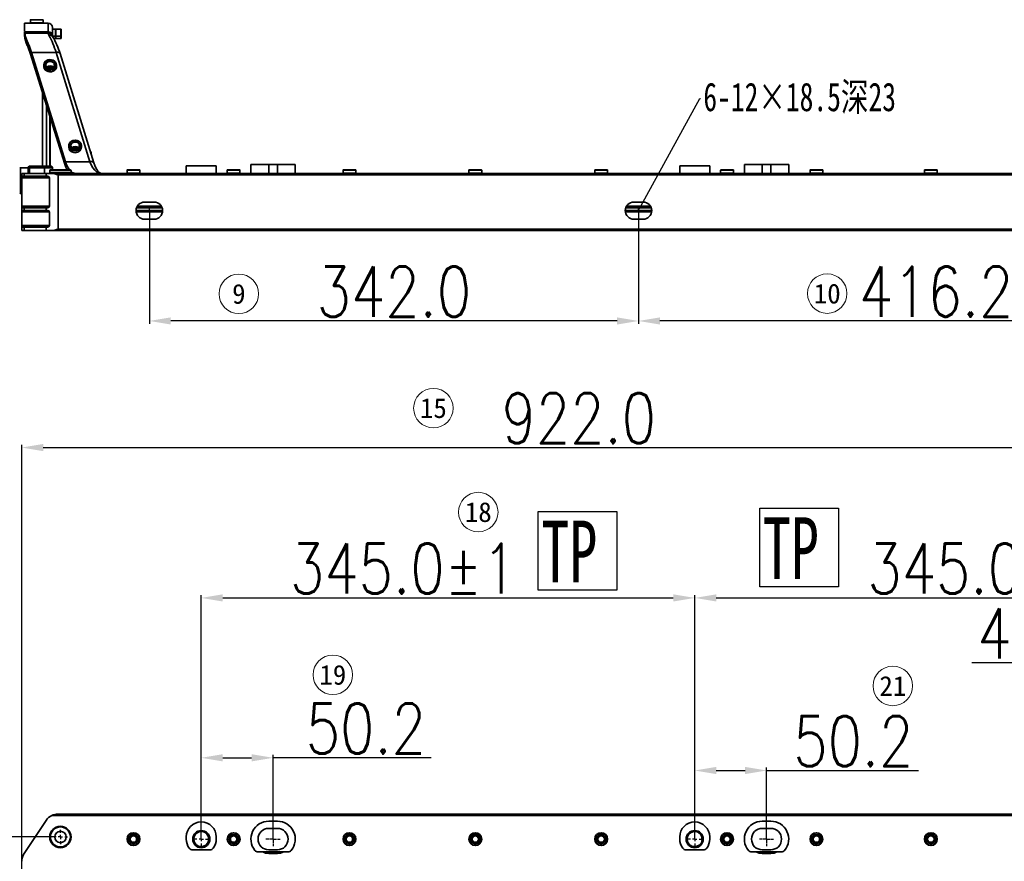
# Model space of a CAD drawing. Header units: millimetres. Extents: x 16386 to 23226, y -7201 to -2390.
# Tile 11 of 94: x 17829 to 18518, y -4583 to -3994. Entities that reach past the tile are written whole.
import ezdxf
from ezdxf import colors
from ezdxf.entities.mleader import LeaderData, LeaderLine
from ezdxf.enums import TextEntityAlignment as Align
from ezdxf.math import Vec2, Vec3

# ---------------------------------------------------------------- set-up
doc = ezdxf.new("R2010")
doc.units = ezdxf.units.MM
doc.header["$PDMODE"] = 3
doc.header["$PDSIZE"] = 8
doc.linetypes.add('CENTERX2', pattern=[20.32, 12.7, -2.54, 2.54, -2.54])
doc.layers.get('Defpoints').update_dxf_attribs({"linetype": 'CONTINUOUS'})
doc.layers.add('7标注层', color=4, linetype='CONTINUOUS')
doc.layers.add('中心线层', color=1, linetype='CENTERX2')
for name, color, linetype, lineweight in [('from', 2, 'CONTINUOUS', 50), ('单行文本', 7, 'CONTINUOUS', 5), ('细实线', 3, 'CONTINUOUS', 13), ('轮廓实线层', 7, 'CONTINUOUS', 35)]:
    doc.layers.add(name, color=color, linetype=linetype, lineweight=lineweight)
doc.styles.get("Standard").update_dxf_attribs({"font": 'isocp.shx', "width": 0.707, "bigfont": 'hztxt.shx'})
doc.styles.add('TH_GBDIM', font='romans.shx', dxfattribs={"width": 0.8, "bigfont": 'gbcbig.shx'})
doc.styles.add('文字', font='simhei.ttf')
doc.styles.add('标准', font='仿宋GB2312_0.shx', dxfattribs={"width": 0.667})
doc.dimstyles.new('TH_GBDIM', dxfattribs={"dimtxt": 35, "dimasz": 15, "dimexe": 2, "dimexo": 0, "dimgap": 3, "dimtad": 1, "dimdec": 1, "dimzin": 0, "dimdsep": 46, "dimtxsty": 'TH_GBDIM', "dimcen": 2.5, "dimclrd": 130, "dimclre": 130, "dimclrt": 3, "dimadec": 1, "dimazin": 0, "dimtfac": 0.714286, "dimtdec": 1, "dimtmove": 0, "dimatfit": 3, "dimfxl": 1, "dimtzin": 0, "dimlwd": -1, "dimlwe": -1, "dimarcsym": 0})

# ---------------------------------------------------------------- blocks, each defined once
blk = doc.blocks.new('*D274')
at = {"layer": '7标注层', "color": 130, "ltscale": 5, "transparency": 16777216}
for p, q in [((17956.35, -4567.49), (17956.35, -4508.63)), ((18006.55, -4567.49), (18006.55, -4508.63)), ((17971.35, -4510.63), (17991.55, -4510.63)), ((18117.12, -4510.63), (18006.55, -4510.63))]:
    blk.add_line(p, q, dxfattribs=at)
for points in [[(17971.35, -4508.13), (17971.35, -4513.13), (17956.35, -4510.63)], [(17991.55, -4508.13), (17991.55, -4513.13), (18006.55, -4510.63)]]:
    blk.add_solid(points, dxfattribs=at)
at = {"layer": 'Defpoints', "color": 0, "ltscale": 5, "transparency": 16777216}
for p in [(18006.55, -4510.63), (17956.35, -4567.49), (18006.55, -4567.49)]:
    blk.add_point(p, dxfattribs=at)
at = {"layer": '7标注层', "color": 3, "ltscale": 5, "transparency": 16777216, "insert": (18071.45, -4490.13), "char_height": 35, "attachment_point": 5, "style": 'TH_GBDIM'}
blk.add_mtext('50.2', dxfattribs=at)
blk = doc.blocks.new('*D275')
at = {"layer": '7标注层', "color": 130, "ltscale": 5, "transparency": 16777216}
for p, q in [((17956.35, -4567.49), (17956.35, -4396.82)), ((17971.35, -4398.82), (18286.35, -4398.82)), ((18301.35, -4567.49), (18301.35, -4396.82))]:
    blk.add_line(p, q, dxfattribs=at)
for points in [[(17971.35, -4396.32), (17971.35, -4401.32), (17956.35, -4398.82)], [(18286.35, -4396.32), (18286.35, -4401.32), (18301.35, -4398.82)]]:
    blk.add_solid(points, dxfattribs=at)
at = {"layer": 'Defpoints', "color": 0, "ltscale": 5, "transparency": 16777216}
for p in [(18301.35, -4398.82), (17956.35, -4567.49), (18301.35, -4567.49)]:
    blk.add_point(p, dxfattribs=at)
at = {"layer": '7标注层', "color": 3, "ltscale": 5, "transparency": 16777216, "insert": (18097.63, -4378.32), "char_height": 35, "attachment_point": 5, "style": 'TH_GBDIM'}
blk.add_mtext('345.0±1', dxfattribs=at)
blk = doc.blocks.new('*D276')
at = {"layer": '7标注层', "color": 130, "ltscale": 5, "transparency": 16777216}
for p, q in [((18301.35, -4567.49), (18301.35, -4517.51)), ((18316.35, -4519.51), (18336.55, -4519.51)), ((18351.55, -4567.49), (18351.55, -4517.51)), ((18351.55, -4519.51), (18457.88, -4519.51))]:
    blk.add_line(p, q, dxfattribs=at)
for points in [[(18316.35, -4517.01), (18316.35, -4522.01), (18301.35, -4519.51)], [(18336.55, -4517.01), (18336.55, -4522.01), (18351.55, -4519.51)]]:
    blk.add_solid(points, dxfattribs=at)
at = {"layer": 'Defpoints', "color": 0, "ltscale": 5, "transparency": 16777216}
for p in [(18351.55, -4519.51), (18301.35, -4567.49), (18351.55, -4567.49)]:
    blk.add_point(p, dxfattribs=at)
at = {"layer": '7标注层', "color": 3, "ltscale": 5, "transparency": 16777216, "insert": (18412.22, -4499.01), "char_height": 35, "attachment_point": 5, "style": 'TH_GBDIM'}
blk.add_mtext('50.2', dxfattribs=at)
blk = doc.blocks.new('*D277')
at = {"layer": '7标注层', "color": 130, "ltscale": 5, "transparency": 16777216}
for p, q in [((18301.35, -4567.49), (18301.35, -4396.82)), ((18316.35, -4398.82), (18631.35, -4398.82)), ((18646.35, -4567.49), (18646.35, -4396.82))]:
    blk.add_line(p, q, dxfattribs=at)
for points in [[(18316.35, -4396.32), (18316.35, -4401.32), (18301.35, -4398.82)], [(18631.35, -4396.32), (18631.35, -4401.32), (18646.35, -4398.82)]]:
    blk.add_solid(points, dxfattribs=at)
at = {"layer": 'Defpoints', "color": 0, "ltscale": 5, "transparency": 16777216}
for p in [(18646.35, -4398.82), (18301.35, -4567.49), (18646.35, -4567.49)]:
    blk.add_point(p, dxfattribs=at)
at = {"layer": '7标注层', "color": 3, "ltscale": 5, "transparency": 16777216, "insert": (18501.35, -4378.32), "char_height": 35, "attachment_point": 5, "style": 'TH_GBDIM'}
blk.add_mtext('345.0±1', dxfattribs=at)
blk = doc.blocks.new('*D278')
at = {"layer": '7标注层', "color": 130, "ltscale": 5, "transparency": 16777216}
for p, q in [((18601.55, -4444.25), (18495.22, -4444.25)), ((18601.55, -4567.49), (18601.55, -4442.25)), ((18631.35, -4444.25), (18616.55, -4444.25)), ((18646.35, -4567.49), (18646.35, -4442.25))]:
    blk.add_line(p, q, dxfattribs=at)
for points in [[(18616.55, -4441.75), (18616.55, -4446.75), (18601.55, -4444.25)], [(18631.35, -4441.75), (18631.35, -4446.75), (18646.35, -4444.25)]]:
    blk.add_solid(points, dxfattribs=at)
at = {"layer": 'Defpoints', "color": 0, "ltscale": 5, "transparency": 16777216}
for p in [(18646.35, -4444.25), (18601.55, -4567.49), (18646.35, -4567.49)]:
    blk.add_point(p, dxfattribs=at)
at = {"layer": '7标注层', "color": 3, "ltscale": 5, "transparency": 16777216, "insert": (18540.88, -4423.75), "char_height": 35, "attachment_point": 5, "style": 'TH_GBDIM'}
blk.add_mtext('44.8', dxfattribs=at)
blk = doc.blocks.new('*D359')
at = {"layer": '7标注层', "color": 130, "ltscale": 5, "transparency": 16777216}
for p, q in [((18262.05, -4127.97), (18262.05, -4207.15)), ((18678.25, -4127.97), (18678.25, -4207.15)), ((18663.25, -4205.15), (18277.05, -4205.15))]:
    blk.add_line(p, q, dxfattribs=at)
for points in [[(18277.05, -4202.65), (18277.05, -4207.65), (18262.05, -4205.15)], [(18663.25, -4202.65), (18663.25, -4207.65), (18678.25, -4205.15)]]:
    blk.add_solid(points, dxfattribs=at)
at = {"layer": 'Defpoints', "color": 0, "ltscale": 5, "transparency": 16777216}
for p in [(18262.05, -4127.97), (18678.25, -4127.97), (18262.05, -4205.15)]:
    blk.add_point(p, dxfattribs=at)
at = {"layer": '7标注层', "color": 3, "ltscale": 5, "transparency": 16777216, "insert": (18470.15, -4184.65), "char_height": 35, "attachment_point": 5, "style": 'TH_GBDIM'}
blk.add_mtext('416.2', dxfattribs=at)
blk = doc.blocks.new('*D360')
at = {"layer": '7标注层', "color": 130, "ltscale": 5, "transparency": 16777216}
for p, q in [((17920.05, -4127.97), (17920.05, -4207.15)), ((18262.05, -4127.97), (18262.05, -4207.15)), ((18247.05, -4205.15), (17935.05, -4205.15))]:
    blk.add_line(p, q, dxfattribs=at)
for points in [[(17935.05, -4202.65), (17935.05, -4207.65), (17920.05, -4205.15)], [(18247.05, -4202.65), (18247.05, -4207.65), (18262.05, -4205.15)]]:
    blk.add_solid(points, dxfattribs=at)
at = {"layer": 'Defpoints', "color": 0, "ltscale": 5, "transparency": 16777216}
for p in [(17920.05, -4127.97), (18262.05, -4127.97), (17920.05, -4205.15)]:
    blk.add_point(p, dxfattribs=at)
at = {"layer": '7标注层', "color": 3, "ltscale": 5, "transparency": 16777216, "insert": (18091.05, -4184.65), "char_height": 35, "attachment_point": 5, "style": 'TH_GBDIM'}
blk.add_mtext('342.0', dxfattribs=at)
blk = doc.blocks.new('*D362')
at = {"layer": '7标注层', "color": 130, "ltscale": 5, "transparency": 16777216}
for p, q in [((17852.85, -4565.99), (17631.54, -4565.99)), ((17633.54, -4580.99), (17633.54, -5148.99)), ((17852.85, -5163.99), (17631.54, -5163.99))]:
    blk.add_line(p, q, dxfattribs=at)
for points in [[(17631.04, -4580.99), (17636.04, -4580.99), (17633.54, -4565.99)], [(17631.04, -5148.99), (17636.04, -5148.99), (17633.54, -5163.99)]]:
    blk.add_solid(points, dxfattribs=at)
at = {"layer": 'Defpoints', "color": 0, "ltscale": 5, "transparency": 16777216}
for p in [(17852.85, -4565.99), (17633.54, -5163.99), (17852.85, -5163.99)]:
    blk.add_point(p, dxfattribs=at)
at = {"layer": '7标注层', "color": 3, "ltscale": 5, "transparency": 16777216, "insert": (17613.04, -4864.99), "char_height": 35, "attachment_point": 5, "rotation": 90, "style": 'TH_GBDIM'}
blk.add_mtext('598.0', dxfattribs=at)
blk = doc.blocks.new('*D366')
at = {"layer": '7标注层', "color": 130, "ltscale": 5, "transparency": 16777216}
for p, q in [((17830.85, -4600.46), (17830.85, -4291.68)), ((17845.85, -4293.68), (18737.85, -4293.68)), ((18752.85, -4567.99), (18752.85, -4291.68))]:
    blk.add_line(p, q, dxfattribs=at)
for points in [[(17845.85, -4291.18), (17845.85, -4296.18), (17830.85, -4293.68)], [(18737.85, -4291.18), (18737.85, -4296.18), (18752.85, -4293.68)]]:
    blk.add_solid(points, dxfattribs=at)
at = {"layer": 'Defpoints', "color": 0, "ltscale": 5, "transparency": 16777216}
for p in [(18752.85, -4293.68), (18752.85, -4567.99), (17830.85, -4600.46)]:
    blk.add_point(p, dxfattribs=at)
at = {"layer": '7标注层', "color": 3, "ltscale": 5, "transparency": 16777216, "insert": (18220.29, -4273.18), "char_height": 35, "attachment_point": 5, "style": 'TH_GBDIM'}
blk.add_mtext('922.0', dxfattribs=at)
blk = doc.blocks.new('SW_CENTERMARKSYMBOL_3')
at = {"layer": '中心线层', "color": 0}
for p, q in [((-3, 0), (-5, 0)), ((0, 0), (-1.5, 0)), ((0, 3), (0, 5)), ((0, 0), (0, 1.5)), ((0, 0), (0, -1.5)), ((0, 0), (1.5, 0)), ((3, 0), (5, 0)), ((0, -3), (0, -5))]:
    blk.add_line(p, q, dxfattribs=at)
blk = doc.blocks.new('SW_CENTERMARKSYMBOL_5')
at = {"layer": '中心线层', "color": 0}
for p, q in [((-3, 0), (-5, 0)), ((0, 0), (-1.5, 0)), ((0, 3), (0, 5)), ((0, 0), (0, 1.5)), ((0, 0), (0, -1.5)), ((0, 0), (1.5, 0)), ((3, 0), (5, 0)), ((0, -3), (0, -5))]:
    blk.add_line(p, q, dxfattribs=at)
blk = doc.blocks.new('SW_CENTERMARKSYMBOL_8')
at = {"layer": '中心线层', "color": 0}
for p, q in [((-3, 0), (-5, 0)), ((0, 0), (-1.5, 0)), ((0, 3), (0, 5)), ((0, 0), (0, 1.5)), ((0, 0), (0, -1.5)), ((0, 0), (1.5, 0)), ((3, 0), (5, 0)), ((0, -3), (0, -5))]:
    blk.add_line(p, q, dxfattribs=at)
blk = doc.blocks.new('SW_CENTERMARKSYMBOL_10')
at = {"layer": '中心线层', "color": 0}
for p, q in [((-3, 0), (-5, 0)), ((0, 0), (-1.5, 0)), ((0, 3), (0, 5)), ((0, 0), (0, 1.5)), ((0, 0), (0, -1.5)), ((0, 0), (1.5, 0)), ((3, 0), (5, 0)), ((0, -3), (0, -5))]:
    blk.add_line(p, q, dxfattribs=at)
blk = doc.blocks.new('SW_CENTERMARKSYMBOL_11')
at = {"layer": '中心线层', "color": 0}
for p, q in [((-3, 0), (-5, 0)), ((0, 0), (-1.5, 0)), ((0, 3), (0, 5)), ((0, 0), (0, 1.5)), ((0, 0), (0, -1.5)), ((0, 0), (1.5, 0)), ((3, 0), (5, 0)), ((0, -3), (0, -5))]:
    blk.add_line(p, q, dxfattribs=at)
blk = doc.blocks.new('SW_CENTERMARKSYMBOL_32')
at = {"layer": '中心线层', "color": 0}
for q in [(-2.5, 0), (0, 2.5), (0, -2.5), (2.5, 0)]:
    blk.add_line((0, 0), q, dxfattribs=at)
blk = doc.blocks.new('SW_CENTERMARKSYMBOL_34')
at = {"layer": '中心线层', "color": 0}
for q in [(-2.5, 0), (0, 2.5), (0, -2.5), (2.5, 0)]:
    blk.add_line((0, 0), q, dxfattribs=at)
blk = doc.blocks.new('SW_CENTERMARKSYMBOL_36')
at = {"layer": '中心线层', "color": 0}
for q in [(-2.5, 0), (0, 2.5), (0, -2.5), (2.5, 0)]:
    blk.add_line((0, 0), q, dxfattribs=at)
blk = doc.blocks.new('SW_CENTERMARKSYMBOL_37')
at = {"layer": '中心线层', "color": 0}
for q in [(-2.5, 0), (0, 2.5), (0, -2.5), (2.5, 0)]:
    blk.add_line((0, 0), q, dxfattribs=at)

msp = doc.modelspace()

# ---------------------------------------------------------------- linework, layer by layer
at = {"layer": '7标注层', "ltscale": 5}
for points in [[(18346.93, -4336.04), (18401.93, -4336.04), (18401.93, -4391.04), (18346.93, -4391.04)], [(18192, -4338.41), (18247, -4338.41), (18247, -4393.41), (18192, -4393.41)]]:
    msp.add_lwpolyline(points, close=True, dxfattribs=at)
at = {"layer": '细实线', "color": 6}
for centre in [(17982.63, -4186.19), (18394, -4186.02), (18118.63, -4266.09), (18150.02, -4338.8), (18048.32, -4452.59), (18439.88, -4460.4)]:
    msp.add_circle(centre, 13.82, dxfattribs=at)
at = {"layer": '轮廓实线层'}
for p, q in [((17849.35, -3996.97), (17832.85, -3996.97)), ((17832.85, -4002.5), (17832.85, -3996.97)), ((17836.87, -3994.67), (17836.87, -3996.77)), ((17845.82, -3994.67), (17836.87, -3994.67)), ((17845.82, -3996.77), (17836.87, -3996.77)), ((17837.07, -3994.47), (17839.15, -3994.47)), ((17839.15, -3994.47), (17845.62, -3994.47)), ((17845.82, -3996.77), (17845.82, -3994.67)), ((17849.35, -4002.91), (17849.35, -3996.97)), ((17849.35, -4002.91), (17832.85, -4002.91)), ((17832.85, -4003.08), (17832.85, -4002.91)), ((17832.85, -4005.37), (17832.85, -4003.08)), ((17832.85, -4005.54), (17832.85, -4005.37)), ((17849.35, -4003.86), (17832.9, -4003.86)), ((17849.35, -4003.81), (17849.35, -4002.91)), ((17852.35, -3999.97), (17852.35, -4005.61)), ((17854.35, -4001.05), (17852.35, -4001.05)), ((17852.35, -4005.61), (17852.35, -4006.34)), ((17854.35, -4006.05), (17852.42, -4006.05)), ((17854.35, -4006.05), (17854.35, -4001.05)), ((17854.35, -4001.05), (17854.64, -4001.05)), ((17854.64, -4006.05), (17854.35, -4006.05)), ((17854.35, -4007.71), (17854.35, -4006.05)), ((17854.64, -4001.05), (17854.64, -4006.05)), ((17858.06, -4001.05), (17854.64, -4001.05)), ((17858.06, -4006.05), (17854.64, -4006.05)), ((17854.64, -4006.05), (17854.64, -4007.71)), ((17858.06, -4006.05), (17858.06, -4001.05)), ((17858.06, -4001.05), (17858.35, -4001.05)), ((17858.35, -4006.05), (17858.06, -4006.05)), ((17858.06, -4007.71), (17858.06, -4006.05)), ((17858.35, -4001.05), (17858.35, -4006.05)), ((17858.35, -4006.05), (17858.35, -4007.71)), ((17834.72, -4009.55), (17834.72, -4012.4)), ((17854.35, -4007.71), (17853.21, -4007.71)), ((17854.64, -4007.71), (17854.35, -4007.71)), ((17858.06, -4007.71), (17854.64, -4007.71)), ((17858.35, -4007.71), (17858.06, -4007.71)), ((17836.97, -4018.5), (17860.66, -4094.9)), ((17861.43, -4093.8), (17837.75, -4017.39)), ((17854.79, -4017.39), (17837.75, -4017.39)), ((17878.47, -4093.8), (17854.79, -4017.39)), ((17881.34, -4094.57), (17857.65, -4018.17)), ((17857.66, -4018.2), (17857.65, -4018.17)), ((17846.18, -4026.1), (17846.18, -4027.26)), ((17855.13, -4027.26), (17855.13, -4026.1)), ((17845.35, -4096.97), (17845.35, -4045.53)), ((17848.13, -4054.49), (17848.13, -4096.97)), ((17850.35, -4096.97), (17850.35, -4061.66)), ((17850.72, -4096.97), (17850.72, -4062.87)), ((17845.25, -4087.26), (17845.35, -4087.26)), ((17845.25, -4087.26), (17845.25, -4087.56)), ((17845.25, -4087.56), (17845.35, -4087.56)), ((17845.25, -4087.56), (17845.25, -4088.17)), ((17845.25, -4088.17), (17845.35, -4088.17)), ((17845.25, -4088.17), (17845.25, -4089.66)), ((17863.67, -4082.54), (17863.67, -4083.71)), ((17869.99, -4084.47), (17869.77, -4084.25)), ((17872.62, -4083.71), (17872.62, -4082.54)), ((17879.32, -4086.97), (17878.98, -4086.97)), ((17879.32, -4088.06), (17879.32, -4086.97)), ((17845.25, -4089.66), (17845.35, -4089.66)), ((17845.25, -4089.66), (17845.25, -4091.1)), ((17845.25, -4091.1), (17845.35, -4091.1)), ((17845.25, -4091.1), (17845.25, -4092.56)), ((17845.25, -4092.53), (17845.25, -4093.67)), ((17845.25, -4092.56), (17845.35, -4092.56)), ((17845.25, -4093.67), (17845.35, -4093.67)), ((17845.25, -4093.67), (17845.25, -4094.22)), ((17845.25, -4094.22), (17845.35, -4094.22)), ((17878.47, -4093.8), (17861.43, -4093.8)), ((17991.05, -4095.67), (17991.05, -4101.97)), ((18003.55, -4095.67), (17991.05, -4095.67)), ((18003.55, -4101.97), (18003.55, -4095.67)), ((18003.55, -4095.67), (18009.55, -4095.67)), ((18009.55, -4095.67), (18009.55, -4101.97)), ((18022.05, -4095.67), (18009.55, -4095.67)), ((18022.05, -4101.97), (18022.05, -4095.67)), ((18336.05, -4095.67), (18336.05, -4101.97)), ((18348.55, -4095.67), (18336.05, -4095.67)), ((18348.55, -4101.97), (18348.55, -4095.67)), ((18348.55, -4095.67), (18354.55, -4095.67)), ((18354.55, -4095.67), (18354.55, -4101.97)), ((18367.05, -4095.67), (18354.55, -4095.67)), ((18367.05, -4101.97), (18367.05, -4095.67)), ((17835.35, -4097.97), (17829.97, -4097.97)), ((17829.97, -4097.97), (17829.97, -4115.97)), ((17830.85, -4101.97), (17830.85, -4103.97)), ((17832.53, -4101.97), (17830.85, -4101.97)), ((17832.53, -4103.97), (17832.53, -4101.97)), ((17832.53, -4101.97), (17847.88, -4101.97)), ((17835.35, -4101.97), (17835.35, -4097.97)), ((17836.35, -4097.97), (17835.35, -4097.97)), ((17836.35, -4096.97), (17846.85, -4096.97)), ((17836.35, -4096.97), (17836.35, -4097.97)), ((17846.85, -4097.97), (17836.35, -4097.97)), ((17836.35, -4097.97), (17836.35, -4101.97)), ((17846.85, -4096.97), (17846.85, -4097.97)), ((17846.85, -4096.97), (17851.35, -4096.97)), ((17852.35, -4097.97), (17846.85, -4097.97)), ((17846.85, -4101.97), (17846.85, -4097.97)), ((17847.88, -4101.97), (17847.88, -4103.97)), ((17851.84, -4101.97), (17847.88, -4101.97)), ((17850.35, -4099.97), (17850.35, -4101.47)), ((17854.1, -4099.97), (17850.35, -4099.97)), ((17850.35, -4101.47), (17854.1, -4101.47)), ((17850.85, -4099.47), (17854.35, -4099.47)), ((18747.21, -4101.97), (17851.84, -4101.97)), ((17852.35, -4097.97), (17852.35, -4099.47)), ((17865.35, -4099.97), (17854.1, -4099.97)), ((17854.1, -4101.47), (17865.35, -4101.47)), ((17854.35, -4099.47), (17864.85, -4099.47)), ((17856.2, -4140.97), (17856.2, -4102.97)), ((17856.2, -4102.97), (18742.85, -4102.97)), ((17865.35, -4101.47), (17865.35, -4099.97)), ((17904.47, -4099.67), (17904.47, -4101.77)), ((17909.09, -4099.67), (17904.47, -4099.67)), ((17904.48, -4101.77), (17904.47, -4101.77)), ((17913.42, -4101.77), (17904.48, -4101.77)), ((17904.67, -4099.47), (17913.22, -4099.47)), ((17913.42, -4099.67), (17909.09, -4099.67)), ((17913.42, -4101.77), (17913.42, -4099.67)), ((17945.85, -4101.97), (17945.85, -4096.67)), ((17945.85, -4096.67), (17966.85, -4096.67)), ((17966.85, -4101.97), (17966.85, -4096.67)), ((17974.47, -4099.67), (17974.47, -4101.77)), ((17983.42, -4099.67), (17974.47, -4099.67)), ((17983.42, -4101.77), (17974.47, -4101.77)), ((17974.67, -4099.47), (17983.22, -4099.47)), ((17983.42, -4101.77), (17983.42, -4099.67)), ((18055.47, -4099.67), (18055.47, -4101.77)), ((18060.49, -4099.67), (18055.47, -4099.67)), ((18055.51, -4101.77), (18055.47, -4101.77)), ((18064.42, -4101.77), (18055.51, -4101.77)), ((18055.67, -4099.47), (18064.22, -4099.47)), ((18064.42, -4099.67), (18060.49, -4099.67)), ((18064.42, -4101.77), (18064.42, -4099.67)), ((18143.47, -4099.67), (18143.47, -4101.77)), ((18149.13, -4099.67), (18143.47, -4099.67)), ((18143.63, -4101.77), (18143.47, -4101.77)), ((18152.42, -4101.77), (18143.63, -4101.77)), ((18143.67, -4099.47), (18152.22, -4099.47)), ((18152.42, -4099.67), (18149.13, -4099.67)), ((18152.42, -4101.77), (18152.42, -4099.67)), ((18231.47, -4099.67), (18231.47, -4101.77)), ((18237.93, -4099.67), (18231.47, -4099.67)), ((18231.94, -4101.77), (18231.47, -4101.77)), ((18231.67, -4099.47), (18240.22, -4099.47)), ((18240.42, -4101.77), (18231.94, -4101.77)), ((18240.42, -4099.67), (18237.93, -4099.67)), ((18240.42, -4101.77), (18240.42, -4099.67)), ((18290.85, -4101.97), (18290.85, -4096.67)), ((18290.85, -4096.67), (18311.85, -4096.67)), ((18311.85, -4101.97), (18311.85, -4096.67)), ((18319.47, -4099.67), (18319.47, -4101.77)), ((18322.1, -4099.67), (18319.47, -4099.67)), ((18328.42, -4101.77), (18319.47, -4101.77)), ((18319.67, -4099.47), (18327.84, -4099.47)), ((18328.42, -4099.67), (18322.1, -4099.67)), ((18327.84, -4099.47), (18328.22, -4099.47)), ((18328.42, -4101.77), (18328.42, -4099.67)), ((18381.97, -4099.67), (18381.97, -4101.77)), ((18390.92, -4099.67), (18381.97, -4099.67)), ((18390.92, -4101.77), (18381.97, -4101.77)), ((18382.17, -4099.47), (18384.76, -4099.47)), ((18384.76, -4099.47), (18390.72, -4099.47)), ((18390.92, -4101.77), (18390.92, -4099.67)), ((18461.97, -4099.67), (18461.97, -4101.77)), ((18470.92, -4099.67), (18461.97, -4099.67)), ((18470.92, -4101.77), (18461.97, -4101.77)), ((18462.17, -4099.47), (18464.76, -4099.47)), ((18464.76, -4099.47), (18470.72, -4099.47)), ((18470.92, -4101.77), (18470.92, -4099.67)), ((17830.85, -4103.97), (17830.85, -4103.97)), ((17830.85, -4103.97), (17832.53, -4103.97)), ((17830.85, -4103.97), (17830.85, -4104.97)), ((17830.85, -4124.97), (17830.85, -4104.97)), ((17830.85, -4104.97), (17850.2, -4104.97)), ((17832.53, -4103.97), (17847.88, -4103.97)), ((17847.88, -4103.97), (17849.06, -4103.97)), ((17850.2, -4104.97), (17850.2, -4124.97)), ((17829.97, -4115.97), (17830.85, -4115.97)), ((17916.8, -4121.97), (17923.3, -4121.97)), ((18258.8, -4121.97), (18265.3, -4121.97)), ((17830.85, -4124.97), (17830.85, -4125.97)), ((17850.2, -4124.97), (17830.85, -4124.97)), ((17830.85, -4125.97), (17830.85, -4141.97)), ((17830.85, -4125.97), (17830.85, -4125.97)), ((17832.53, -4125.97), (17830.85, -4125.97)), ((17831, -4128.81), (17850.18, -4128.81)), ((17831.22, -4127.97), (17832.53, -4127.97)), ((17832.53, -4127.97), (17832.53, -4125.97)), ((17847.88, -4125.97), (17832.53, -4125.97)), ((17832.53, -4127.97), (17847.88, -4127.97)), ((17847.88, -4125.97), (17847.88, -4127.97)), ((17849.06, -4125.97), (17847.88, -4125.97)), ((17847.88, -4127.97), (17849.06, -4127.97)), ((17850.2, -4128.97), (17850.2, -4138.47)), ((17929.3, -4127.97), (17910.8, -4127.97)), ((17910.86, -4128.81), (17929.24, -4128.81)), ((17911.14, -4125.97), (17928.96, -4125.97)), ((17928.5, -4124.97), (17911.6, -4124.97)), ((18271.3, -4127.97), (18252.8, -4127.97)), ((18252.86, -4128.81), (18271.24, -4128.81)), ((18253.14, -4125.97), (18270.96, -4125.97)), ((18270.5, -4124.97), (18253.6, -4124.97)), ((17923.3, -4133.97), (17916.8, -4133.97)), ((18265.3, -4133.97), (18258.8, -4133.97)), ((17850.2, -4138.31), (17830.85, -4138.31)), ((17830.85, -4141.97), (17832.53, -4141.97)), ((17832.53, -4139.47), (17830.92, -4139.47)), ((17832.53, -4141.97), (17832.53, -4139.47)), ((17847.88, -4139.47), (17832.53, -4139.47)), ((17832.53, -4141.97), (17847.88, -4141.97)), ((17847.88, -4139.47), (17847.88, -4141.97)), ((17849.06, -4139.47), (17847.88, -4139.47)), ((17847.88, -4141.97), (17851.84, -4141.97)), ((17851.84, -4141.97), (18747.21, -4141.97)), ((18742.85, -4140.97), (17856.2, -4140.97)), ((17856.2, -4549.99), (18742.85, -4549.99)), ((17832.53, -4577.47), (17847.88, -4554.44)), ((18747.21, -4550.99), (17851.84, -4550.99)), ((18009.55, -4554.99), (18003.55, -4554.99)), ((18354.55, -4554.99), (18348.55, -4554.99)), ((18009.55, -4559.99), (18003.55, -4559.99)), ((18354.55, -4559.99), (18348.55, -4559.99)), ((17911.14, -4567.89), (17911.14, -4567.09)), ((17945.85, -4565.99), (17945.85, -4567.49)), ((17966.85, -4567.49), (17966.85, -4565.99)), ((18290.85, -4565.99), (18290.85, -4567.49)), ((18311.85, -4567.49), (18311.85, -4565.99)), ((17950.35, -4574.99), (17962.35, -4574.99)), ((17996.18, -4576.49), (18016.91, -4576.49)), ((18003.55, -4574.99), (18009.55, -4574.99)), ((18003.55, -4577.49), (18009.55, -4577.49)), ((18295.35, -4574.99), (18307.35, -4574.99)), ((18341.18, -4576.49), (18361.91, -4576.49)), ((18348.55, -4574.99), (18354.55, -4574.99)), ((18348.55, -4577.49), (18354.55, -4577.49))]:
    msp.add_line(p, q, dxfattribs=at)
at = {"layer": '轮廓实线层', "flags": 128}
for points in [[(17832.9, -4003.86), (17833.5, -4006.52), (17834.72, -4009.55)], [(17849.35, -4003.86), (17849.35, -4003.86), (17849.35, -4003.81)], [(17849.82, -4005.38), (17849.82, -4005.38), (17849.35, -4003.86)], [(17852.38, -4006.24), (17852.37, -4006.22), (17852.36, -4006.2)], [(17837.75, -4017.39), (17836.33, -4013.3), (17834.72, -4009.55)], [(17834.72, -4012.4), (17835.04, -4013.15), (17836.97, -4018.5)], [(17857.65, -4018.17), (17857.5, -4017.88), (17857.18, -4017.6), (17856.71, -4017.4), (17856.14, -4017.29), (17855.48, -4017.29), (17854.79, -4017.39)], [(17846.3, -4026.98), (17846.18, -4025.92), (17846.42, -4024.88), (17847.01, -4023.94), (17847.89, -4023.17), (17848.99, -4022.64), (17850.23, -4022.39), (17851.5, -4022.44), (17852.71, -4022.79), (17853.74, -4023.4), (17854.53, -4024.24), (17855, -4025.22), (17855.12, -4026.28), (17854.88, -4027.32), (17854.3, -4028.26), (17853.42, -4029.03), (17852.31, -4029.56), (17851.07, -4029.81), (17849.8, -4029.76), (17848.6, -4029.41), (17847.56, -4028.8), (17846.78, -4027.96), (17846.3, -4026.98)], [(17854.89, -4026.46), (17854.87, -4025.41), (17854.48, -4024.4), (17853.75, -4023.53), (17852.74, -4022.88), (17851.55, -4022.51), (17850.28, -4022.44), (17849.04, -4022.69), (17847.94, -4023.24), (17847.09, -4024.02), (17846.55, -4024.98), (17846.38, -4026.04), (17846.58, -4027.08), (17846.61, -4027.15)], [(17850.49, -4023.25), (17849.58, -4023.38), (17848.66, -4023.78), (17847.91, -4024.4), (17847.43, -4025.18), (17847.25, -4026.05), (17847.39, -4026.92), (17847.83, -4027.7), (17848.53, -4028.34), (17849.43, -4028.77), (17849.82, -4028.85)], [(17851.4, -4028.58), (17852.42, -4028.21), (17853.23, -4027.57), (17853.72, -4026.74), (17853.85, -4025.82), (17853.58, -4024.92), (17852.97, -4024.15), (17852.08, -4023.6), (17851.01, -4023.34), (17849.9, -4023.4), (17848.88, -4023.77), (17848.08, -4024.41), (17847.58, -4025.24), (17847.46, -4026.16), (17847.72, -4027.06), (17848.33, -4027.83), (17849.23, -4028.38), (17850.3, -4028.64), (17851.4, -4028.58)], [(17847.74, -4026.69), (17847.67, -4025.82), (17847.97, -4024.99), (17848.58, -4024.29), (17849.45, -4023.81), (17850.46, -4023.61), (17851.5, -4023.7), (17852.43, -4024.09), (17853.15, -4024.72), (17853.57, -4025.51), (17853.63, -4026.38), (17853.34, -4027.21), (17852.72, -4027.91), (17851.85, -4028.39), (17851.35, -4028.53)], [(17848.82, -4028.08), (17848.15, -4027.48), (17847.74, -4026.69)], [(17855.13, -4027.26), (17855.05, -4027.97), (17854.63, -4028.97), (17853.89, -4029.84), (17852.89, -4030.49), (17851.7, -4030.89), (17850.44, -4030.99), (17849.19, -4030.78), (17848.05, -4030.3), (17847.13, -4029.56), (17846.5, -4028.65), (17846.2, -4027.61), (17846.18, -4027.26)], [(17849.02, -4028.16), (17849.34, -4027.92), (17849.36, -4027.91)], [(17849.36, -4027.91), (17850.13, -4027.62), (17850.13, -4027.62)], [(17872.53, -4083.31), (17872.09, -4084.31), (17871.33, -4085.16), (17870.32, -4085.8), (17869.13, -4086.18), (17867.86, -4086.26), (17866.61, -4086.04), (17865.49, -4085.54), (17864.59, -4084.8), (17863.97, -4083.87), (17863.69, -4082.83), (17863.77, -4081.78), (17864.21, -4080.78), (17864.96, -4079.93), (17865.98, -4079.28), (17867.17, -4078.91), (17868.44, -4078.82), (17869.69, -4079.04), (17870.81, -4079.55), (17871.71, -4080.29), (17872.33, -4081.22), (17872.61, -4082.25), (17872.53, -4083.31)], [(17863.89, -4082.1), (17863.88, -4082.49), (17864.09, -4083.54), (17864.66, -4084.49), (17865.54, -4085.25), (17866.65, -4085.77), (17867.9, -4085.99), (17869.17, -4085.89), (17870.35, -4085.49), (17871.33, -4084.81), (17872.03, -4083.92), (17872.39, -4082.9), (17872.38, -4081.91)], [(17868.81, -4079.83), (17867.7, -4079.79), (17866.64, -4080.08), (17865.77, -4080.65), (17865.18, -4081.44), (17864.95, -4082.34), (17865.11, -4083.26), (17865.63, -4084.08), (17866.46, -4084.7), (17867.49, -4085.04), (17868.6, -4085.07), (17869.66, -4084.78), (17870.53, -4084.21), (17871.12, -4083.43), (17871.35, -4082.52), (17871.19, -4081.6), (17870.67, -4080.79), (17869.84, -4080.17), (17868.81, -4079.83)], [(17871.09, -4083.06), (17870.7, -4083.86), (17870, -4084.51), (17869.08, -4084.92), (17868.05, -4085.04), (17867.03, -4084.86), (17866.15, -4084.4), (17865.5, -4083.72), (17865.18, -4082.9), (17865.21, -4082.03), (17865.6, -4081.22), (17866.3, -4080.58), (17867.22, -4080.17), (17868.25, -4080.05), (17868.77, -4080.1)], [(17860.66, -4094.9), (17861.67, -4097.67), (17862.6, -4099.47)], [(17881.34, -4094.57), (17881.19, -4094.28), (17880.86, -4094), (17880.4, -4093.8), (17879.82, -4093.7), (17879.17, -4093.7), (17878.47, -4093.8)], [(17886.45, -4101.97), (17884.93, -4101.73), (17883.41, -4101.01), (17881.91, -4099.76), (17880.49, -4097.97), (17879.42, -4096.06), (17878.47, -4093.8)], [(17886.45, -4101.96), (17886.39, -4101.97), (17885.95, -4101.87), (17885.42, -4101.59), (17884.84, -4101.13), (17884.13, -4100.35), (17883.4, -4099.3), (17882.66, -4097.96), (17881.96, -4096.37), (17881.34, -4094.57)], [(17831, -4128.81), (17831.02, -4128.5), (17831.06, -4128.23), (17831.12, -4128.05), (17831.2, -4127.97), (17831.22, -4127.97)], [(17959.1, -4562.95), (17960.34, -4564), (17961.2, -4565.36), (17961.64, -4567.71), (17961.01, -4570), (17959.44, -4571.79), (17957.24, -4572.71), (17954.85, -4572.57), (17952.78, -4571.41), (17951.42, -4569.45), (17951.06, -4567.08), (17951.33, -4566.23)], [(18304.1, -4562.95), (18305.34, -4564), (18306.2, -4565.36), (18306.64, -4567.71), (18306.01, -4570), (18304.44, -4571.79), (18302.24, -4572.71), (18299.85, -4572.57), (18297.78, -4571.41), (18296.42, -4569.45), (18296.06, -4567.08), (18296.33, -4566.23)]]:
    msp.add_lwpolyline(points, dxfattribs=at)
at = {"layer": '轮廓实线层'}
for centre, radius in [((17857.85, -4565.99), 7.5), ((17857.85, -4565.99), 7), ((17857.85, -4565.99), 4), ((17908.95, -4567.49), 4.47), ((17908.95, -4567.49), 4.27), ((17956.35, -4567.49), 6), ((17978.95, -4567.49), 4.48), ((17978.95, -4567.49), 4.28), ((18059.95, -4567.49), 4.48), ((18059.95, -4567.49), 4.27), ((18147.95, -4567.49), 4.48), ((18147.95, -4567.49), 4.27), ((18235.95, -4567.49), 4.47), ((18235.95, -4567.49), 4.27), ((18301.35, -4567.49), 6), ((18323.95, -4567.49), 4.48), ((18323.95, -4567.49), 4.27), ((18386.45, -4567.49), 4.48), ((18386.45, -4567.49), 4.28), ((18466.45, -4567.49), 4.48), ((18466.45, -4567.49), 4.27), ((17908.95, -4567.49), 3.2), ((17908.95, -4567.49), 3), ((17908.95, -4567.49), 2.23), ((17978.95, -4567.49), 3.2), ((17978.95, -4567.49), 3), ((17978.95, -4567.49), 2.23), ((18059.95, -4567.49), 3.2), ((18059.95, -4567.49), 3), ((18059.95, -4567.49), 2.23), ((18147.95, -4567.49), 3.2), ((18147.95, -4567.49), 3), ((18147.95, -4567.49), 2.23), ((18235.95, -4567.49), 3.2), ((18235.95, -4567.49), 3), ((18235.95, -4567.49), 2.23), ((18323.95, -4567.49), 3.2), ((18323.95, -4567.49), 3), ((18323.95, -4567.49), 2.23), ((18386.45, -4567.49), 3.2), ((18386.45, -4567.49), 3), ((18386.45, -4567.49), 2.23), ((18466.45, -4567.49), 3.2), ((18466.45, -4567.49), 3), ((18466.45, -4567.49), 2.23)]:
    msp.add_circle(centre, radius, dxfattribs=at)
for centre, radius, start, end in [((17837.07, -3994.67), 0.2, 90, 180), ((17837.07, -3996.77), 0.2, 180, 270), ((17845.62, -3994.67), 0.2, 0, 90), ((17845.62, -3996.77), 0.2, 270, 0), ((17849.35, -3999.97), 3, 0, 90), ((17840.39, -4003.03), 7.54, 180.38498, 186.35369), ((17851.37, -4004.18), 18.57, 184.20374, 206.29659), ((17849.49, -4005.77), 2.86, 3.19604, 92.87465), ((17849.57, -4006.6), 2.79, 5.30725, 94.46986), ((17849.59, -4006.62), 2.77, 5.01183, 94.98801), ((17850.5, -4007.61), 2.33, 37.35607, 107.01133), ((17802.85, -4031.85), 53.92, 15.55691, 29.40405), ((17812.48, -4031.06), 46.93, 15.8772, 31.88031), ((17850.59, -4025.11), 4.47, 207.21549, 283.83662), ((17850.65, -4030.13), 3.34, 46.53838, 133.46162), ((17851.19, -4025.7), 3.78, 277.10224, 348.49739), ((17850.62, -4025.45), 3.14, 235.14157, 283.77185), ((17850.66, -4030.06), 2.5, 48.73866, 102.14132), ((17867.97, -4082.99), 4.18, 75.35562, 167.65957), ((17868.28, -4083.17), 3.11, 42.20229, 80.85778), ((17868.61, -4082.8), 3.88, 13.32385, 83.70799), ((17868.94, -4082.55), 2.2, 346.65387, 41.92496), ((17867.59, -4083.44), 3.93, 183.84759, 264.65452), ((17868.15, -4086.57), 3.34, 46.54607, 133.45393), ((17868.15, -4086.42), 2.71, 53.3385, 134.31441), ((17868.15, -4086.5), 2.5, 48.50549, 131.49451), ((17868.33, -4083.17), 4.33, 255.23794, 352.84775), ((17879.07, -4088.79), 18.33, 195.83412, 215.60422), ((17829.97, -4098.97), 1, 90, 125), ((17836.35, -4097.97), 1, 90, 180), ((17850.85, -4099.97), 0.5, 90, 180), ((17850.85, -4101.47), 0.5, 180, 270), ((17851.35, -4097.97), 1, 0, 90), ((17849.23, -4123.35), 21.54, 71.12156, 83.03648), ((17864.85, -4099.97), 0.5, 0, 90), ((17864.85, -4101.47), 0.5, 270, 0), ((17868.26, -4097.93), 4.03, 223.80713, 269.83267), ((17904.67, -4099.67), 0.2, 90, 180), ((17904.67, -4101.77), 0.2, 180, 270), ((17913.22, -4099.67), 0.2, 0, 90), ((17913.22, -4101.77), 0.2, 270, 0), ((17974.67, -4099.67), 0.2, 90, 180), ((17974.67, -4101.77), 0.2, 180, 270), ((17983.22, -4099.67), 0.2, 0, 90), ((17983.22, -4101.77), 0.2, 270, 0), ((18055.67, -4099.67), 0.2, 90, 180), ((18055.67, -4101.77), 0.2, 180, 270), ((18064.22, -4099.67), 0.2, 0, 90), ((18064.22, -4101.77), 0.2, 270, 0), ((18143.67, -4099.67), 0.2, 90, 180), ((18143.67, -4101.77), 0.2, 180, 270), ((18152.22, -4099.67), 0.2, 0, 90), ((18152.22, -4101.77), 0.2, 270, 0), ((18231.67, -4099.67), 0.2, 90, 180), ((18231.67, -4101.77), 0.2, 180, 270), ((18240.22, -4099.67), 0.2, 0, 90), ((18240.22, -4101.77), 0.2, 270, 0), ((18319.67, -4099.67), 0.2, 90, 180), ((18319.67, -4101.77), 0.2, 180, 270), ((18328.22, -4099.67), 0.2, 0, 90), ((18328.22, -4101.77), 0.2, 270, 0), ((18382.17, -4099.67), 0.2, 90, 180), ((18382.17, -4101.77), 0.2, 180, 270), ((18390.72, -4099.67), 0.2, 0, 90), ((18390.72, -4101.77), 0.2, 270, 0), ((18462.17, -4099.67), 0.2, 90, 180), ((18462.17, -4101.77), 0.2, 180, 270), ((18470.72, -4099.67), 0.2, 0, 90), ((18470.72, -4101.77), 0.2, 270, 0), ((17849.11, -4105.07), 1.1, 5.12495, 92.43228), ((17829.97, -4114.97), 1, 235, 270), ((17916.8, -4127.97), 6, 90, 270), ((17923.3, -4127.97), 6, 270, 90), ((18258.8, -4127.97), 6, 90, 270), ((18265.3, -4127.97), 6, 270, 90), ((17849.08, -4124.84), 1.12, 268.71692, 353.72596), ((17849.11, -4129.07), 1.1, 5.12497, 92.43215), ((17835.59, -4138.6), 4.75, 176.44813, 190.47036), ((17849.08, -4138.34), 1.12, 268.71705, 353.72583), ((17849.23, -4120.57), 21.55, 276.96589, 288.87611), ((17856.2, -4559.98), 10, 89.99514, 115.84681), ((17856.2, -4559.99), 10, 115.84193, 146.30993), ((17956.35, -4565.99), 10.5, 0, 180), ((18003.55, -4567.49), 12.5, 90, 219.16653), ((18009.55, -4567.49), 12.5, 320.83347, 90), ((18301.35, -4565.99), 10.5, 0, 180), ((18348.55, -4567.49), 12.5, 90, 219.16653), ((18354.55, -4567.49), 12.5, 320.83347, 90), ((17956.35, -4567.49), 5.3, 58.78072, 161.92188), ((17956.42, -4567.84), 5.57, 307.72967, 61.3083), ((18003.55, -4567.49), 7.5, 90, 270), ((18009.55, -4567.49), 7.5, 270, 90), ((18301.35, -4567.49), 5.3, 58.78072, 161.92188), ((18301.42, -4567.84), 5.57, 307.72939, 61.30836), ((18348.55, -4567.49), 7.5, 90, 270), ((18354.55, -4567.49), 7.5, 270, 90), ((17908.95, -4567.49), 2.43, 148.25486, 328.26356), ((17908.95, -4567.49), 2.43, 328.25923, 148.25923), ((17956.35, -4567.49), 10.5, 180, 216.8699), ((17956.59, -4567.79), 5.63, 159.74245, 289.31405), ((17956.35, -4567.49), 10.5, 323.1301, 0), ((17978.95, -4567.49), 2.43, 149.99594, 330.00419), ((17978.95, -4567.49), 2.43, 330, 150), ((18059.95, -4567.49), 2.43, 143.09351, 323.10183), ((18059.95, -4567.49), 2.43, 323.09764, 143.09764), ((18147.95, -4567.49), 2.43, 134.73455, 314.74272), ((18147.95, -4567.49), 2.43, 314.73852, 134.73852), ((18235.95, -4567.49), 2.43, 123.66012, 303.6686), ((18235.95, -4567.49), 2.43, 303.66434, 123.66434), ((18301.35, -4567.49), 10.5, 180, 216.8699), ((18301.59, -4567.79), 5.63, 159.74248, 289.31416), ((18301.35, -4567.49), 10.5, 323.1301, 0), ((18323.95, -4567.49), 2.43, 174.38623, 354.39471), ((18323.95, -4567.49), 2.43, 354.39048, 174.39048), ((18386.45, -4567.49), 2.43, 160.43354, 340.44198), ((18386.45, -4567.49), 2.43, 340.43775, 160.43775), ((18466.45, -4567.49), 2.43, 83.30768, 263.3161), ((18466.45, -4567.49), 2.43, 263.31178, 83.31178), ((17840.85, -4583.02), 10, 146.30993, 180), ((17950.35, -4571.99), 3, 216.8699, 270), ((17962.35, -4571.99), 3, 270, 323.1301), ((17996.18, -4573.49), 3, 219.16653, 270), ((18003.55, -4567.49), 10, 244.15777, 270), ((18009.55, -4567.49), 10, 270, 295.84223), ((18016.91, -4573.49), 3, 270, 320.83347), ((18295.35, -4571.99), 3, 216.8699, 270), ((18307.35, -4571.99), 3, 270, 323.1301), ((18341.18, -4573.49), 3, 219.16653, 270), ((18348.55, -4567.49), 10, 244.15777, 270), ((18354.55, -4567.49), 10, 270, 295.84223), ((18361.91, -4573.49), 3, 270, 320.83347)]:
    msp.add_arc(centre, radius, start, end, dxfattribs=at)
msp.add_ellipse((17840.85, -4139.64), major_axis=(0, 62.86), ratio=0.159091, start_param=1.397611, end_param=1.54961, dxfattribs=at)

# ---------------------------------------------------------------- block references
at = {"layer": '中心线层', "color": 1}
for name, p in [('SW_CENTERMARKSYMBOL_37', (17920.05, -4127.97)), ('SW_CENTERMARKSYMBOL_36', (18262.05, -4127.97)), ('SW_CENTERMARKSYMBOL_11', (17857.85, -4565.99)), ('SW_CENTERMARKSYMBOL_8', (17956.35, -4567.49)), ('SW_CENTERMARKSYMBOL_5', (18006.55, -4567.49)), ('SW_CENTERMARKSYMBOL_10', (18301.35, -4567.49)), ('SW_CENTERMARKSYMBOL_3', (18351.55, -4567.49)), ('SW_CENTERMARKSYMBOL_34', (18006.55, -4567.49)), ('SW_CENTERMARKSYMBOL_32', (18351.55, -4567.49))]:
    msp.add_blockref(name, p, dxfattribs=at)

# ---------------------------------------------------------------- texts
at = {"layer": 'from', "color": 6, "style": '标准', "width": 0.667}
for p in [(18349.02, -4385.54), (18194.09, -4387.9)]:
    msp.add_text('TP', height=43.176, dxfattribs=at).set_placement(p)
at = {"layer": '单行文本', "color": 6, "style": '文字'}
for s, height, p in [('9', 13.82, (17982.63, -4186.19)), ('10', 13.824, (18394, -4186.02)), ('15', 13.824, (18118.63, -4266.09)), ('18', 13.824, (18150.02, -4338.8)), ('19', 13.824, (18048.32, -4452.59)), ('21', 13.824, (18439.88, -4460.4))]:
    msp.add_text(s, height=height, dxfattribs=at).set_placement(p, align=Align.MIDDLE_CENTER)

# ---------------------------------------------------------------- dimensions: what is measured, and where the dimension line sits
at = {"layer": '7标注层', "ltscale": 5}
for base, p1, p2, picture, middle in [((17920.05, -4205.15), (18262.05, -4127.97), (17920.05, -4127.97), '*D360', (18091.05, -4205.15)), ((18752.85, -4293.68), (17830.85, -4600.46), (18752.85, -4567.99), '*D366', (18220.29, -4293.68)), ((18646.35, -4444.25), (18601.55, -4567.49), (18646.35, -4567.49), '*D278', (18540.88, -4444.25))]:
    dim = msp.add_linear_dim(base=base, p1=p1, p2=p2, dimstyle='TH_GBDIM', dxfattribs=at)
    dim.commit()
    dim.dimension.update_dxf_attribs({"geometry": picture, "text_midpoint": middle, "dimtype": 160})
for base, p1, p2, picture, middle in [((18262.05, -4205.15), (18678.25, -4127.97), (18262.05, -4127.97), '*D359', (18470.15, -4184.65)), ((18351.55, -4519.51), (18301.35, -4567.49), (18351.55, -4567.49), '*D276', (18412.22, -4499.01))]:
    dim = msp.add_linear_dim(base=base, p1=p1, p2=p2, dimstyle='TH_GBDIM', dxfattribs=at)
    dim.commit()
    dim.dimension.update_dxf_attribs({"geometry": picture, "text_midpoint": middle})
for base, p1, p2, picture, middle in [((18301.35, -4398.82), (17956.35, -4567.49), (18301.35, -4567.49), '*D275', (18097.63, -4398.82)), ((18646.35, -4398.82), (18301.35, -4567.49), (18646.35, -4567.49), '*D277', (18501.35, -4398.82))]:
    dim = msp.add_linear_dim(base=base, p1=p1, p2=p2, text='<>±1', dimstyle='TH_GBDIM', dxfattribs=at)
    dim.commit()
    dim.dimension.update_dxf_attribs({"geometry": picture, "text_midpoint": middle, "dimtype": 160})
dim = msp.add_linear_dim(base=(18006.55, -4510.63), p1=(17956.35, -4567.49), p2=(18006.55, -4567.49), dimstyle='TH_GBDIM', override={"dimtmove": 1}, dxfattribs=at)
dim.commit()
dim.dimension.update_dxf_attribs({"geometry": '*D274', "text_midpoint": (18071.45, -4510.63), "dimtype": 160})
dim = msp.add_linear_dim(base=(17633.54, -5163.99), p1=(17852.85, -4565.99), p2=(17852.85, -5163.99), angle=90, dimstyle='TH_GBDIM', dxfattribs=at)
dim.commit()
dim.dimension.update_dxf_attribs({"geometry": '*D362', "text_midpoint": (17613.04, -4864.99)})

# ---------------------------------------------------------------- leaders
ml = msp.add_multileader_mtext('Standard', dxfattribs=at)
ml.set_content('{\\fSimSun|b0|i0|c134|p2;6-12×18.5深23}', color=256)
ml.set_leader_properties()
ml.build(insert=Vec2(0, 0))
ml.multileader.update_dxf_attribs({"text_right_attachment_type": 6, "dogleg_length": 0.36})
ctx = ml.context
ctx.base_point, ctx.char_height, ctx.plane_origin = Vec3(18305.38, -4049.67), 20, Vec3(18262.05, -4127.97)
ctx.right_attachment = 6
notes = []
notes.append((ctx, [(0, (1, 1, 0), (18305.02, -4049.67), (1, 0), 0.36, [(0, [(18262.05, -4127.97)], 0, [])])]))
ctx.mtext.insert, ctx.mtext.flow_direction = Vec3(18307.38, -4038.45), 5
for ctx, leaders in notes:
    for number, flags, end, landing, length, lines in leaders:
        leader = LeaderData()
        leader.index, (leader.has_last_leader_line, leader.has_dogleg_vector, leader.attachment_direction) = number, flags
        leader.last_leader_point, leader.dogleg_vector, leader.dogleg_length = Vec3(end), Vec3(landing), length
        for number, points, colour, breaks in lines:
            line = LeaderLine()
            line.index, line.vertices, line.color, line.breaks = number, Vec3.list(points), colors.encode_raw_color(colour), breaks
            leader.lines.append(line)
        ctx.leaders.append(leader)

doc.saveas('drawing.dxf')
